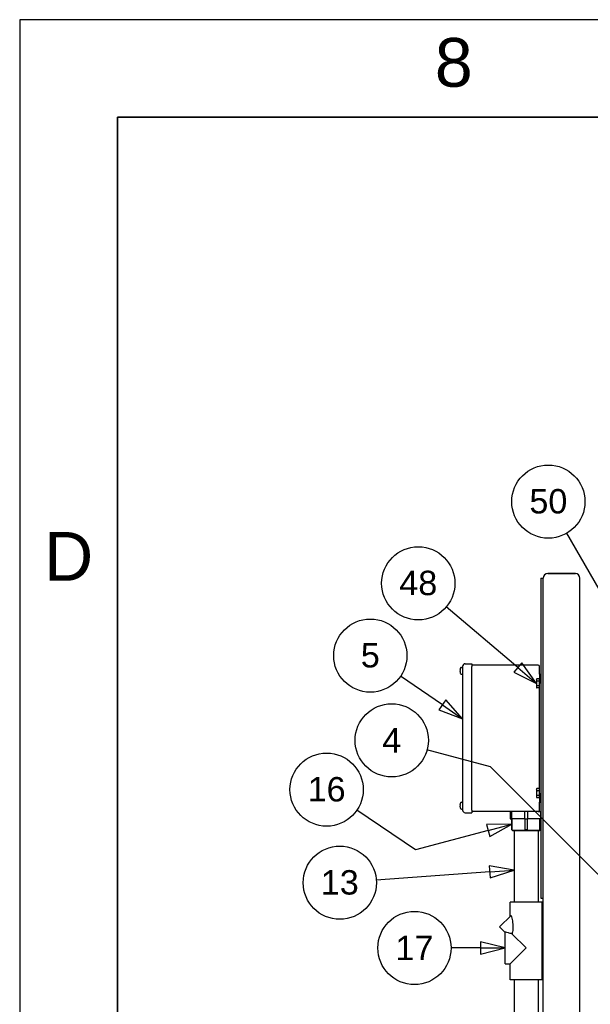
# Paper-space layout 'SHEET_3' of a CAD drawing. Header units: inches. Extents: x 3 to 360, y 8 to 227.
# Tile 33 of 117: x 3 to 34, y 173 to 227. Entities that reach past the tile are written whole.
import ezdxf
from ezdxf.enums import TextEntityAlignment as Align

# ---------------------------------------------------------------- set-up
doc = ezdxf.new("R2010")
doc.units = ezdxf.units.IN
doc.header["$LTSCALE"] = 10.666667
doc.header["$MEASUREMENT"] = 0
doc.layers.get('0').update_dxf_attribs({"lineweight": 25})
doc.layers.get('DEFPOINTS').update_dxf_attribs({"lineweight": 25})
for name, color, linetype, lineweight in [('BORDER', 7, 'Continuous', 25), ('BORDER_TEXT', 7, 'Continuous', 25), ('DIMEN', 7, 'Continuous', 25)]:
    doc.layers.add(name, color=color, linetype=linetype, lineweight=lineweight)
doc.styles.add('Current-ANSI', font='arial.ttf')
doc.styles.add('Text Style153', font='arial.ttf')

# ---------------------------------------------------------------- blocks, each defined once
blk = doc.blocks.new('Borders ProEnergy ANSI-D')
at = {"layer": 'BORDER', "lineweight": 35}
for p, q in [((0.75, 20.75), (33.25, 20.75)), ((0.75, 1.25), (0.75, 20.75))]:
    blk.add_line(p, q, dxfattribs=at)
at = {"layer": 'DEFPOINTS'}
for p, q in [((33.75, 21.25), (0.25, 21.25)), ((0.25, 21.25), (0.25, 0.75))]:
    blk.add_line(p, q, dxfattribs=at)
at = {"layer": 'BORDER_TEXT', "style": 'Text Style153'}
blk.add_text('8', height=0.25, dxfattribs=at).set_placement((2.375, 20.90625))
blk.add_text('D', height=0.25, dxfattribs=at).set_placement((0.5, 18.375), align=Align.CENTER)
blk = doc.blocks.new('Balloon86')
at = {"layer": 'DIMEN', "linetype": 'Continuous', "lineweight": 25}
for p, q in [((2.4139, 17.7387), (2.1989, 17.8858)), ((2.4315, 17.7645), (2.3962, 17.7129)), ((2.517, 17.6681), (2.4315, 17.7645)), ((2.3962, 17.7129), (2.517, 17.6681)), ((2.4139, 17.7387), (2.517, 17.6681))]:
    blk.add_line(p, q, dxfattribs=at)
at = {"layer": 'DIMEN', "linetype": 'Continuous', "lineweight": 25, "flags": 128}
blk.add_lwpolyline([(2.3962, 17.7129), (2.517, 17.6681), (2.4315, 17.7645), (2.3962, 17.7129)], dxfattribs=at)
at = {"layer": 'DIMEN'}
blk.add_circle((2.0448, 17.9913), 0.1875, dxfattribs=at)
blk.add_solid([(2.3962, 17.7129), (2.517, 17.6681), (2.4315, 17.7645), (2.3962, 17.7129)], dxfattribs=at)
at = {"layer": 'DIMEN', "insert": (2.0448, 17.9923), "char_height": 0.125, "attachment_point": 5, "style": 'Current-ANSI'}
blk.add_mtext('5', dxfattribs=at)
blk = doc.blocks.new('Balloon89')
at = {"layer": 'DIMEN', "linetype": 'Continuous', "lineweight": 25}
for p, q in [((2.2769, 16.9956), (1.9758, 17.1998)), ((2.7686, 17.1274), (2.6398, 17.1252)), ((2.6398, 17.1252), (2.656, 17.0648)), ((2.6479, 17.095), (2.7686, 17.1274)), ((2.656, 17.0648), (2.7686, 17.1274)), ((2.6479, 17.095), (2.2769, 16.9956))]:
    blk.add_line(p, q, dxfattribs=at)
at = {"layer": 'DIMEN', "linetype": 'Continuous', "lineweight": 25, "flags": 128}
blk.add_lwpolyline([(2.656, 17.0648), (2.7686, 17.1274), (2.6398, 17.1252), (2.656, 17.0648)], dxfattribs=at)
at = {"layer": 'DIMEN'}
blk.add_circle((1.8212, 17.3046), 0.1875, dxfattribs=at)
blk.add_solid([(2.656, 17.0648), (2.7686, 17.1274), (2.6398, 17.1252), (2.656, 17.0648)], dxfattribs=at)
at = {"layer": 'DIMEN', "insert": (1.8212, 17.3056), "char_height": 0.125, "attachment_point": 5, "style": 'Current-ANSI'}
blk.add_mtext('16', dxfattribs=at)
blk = doc.blocks.new('Balloon90')
at = {"layer": 'DIMEN', "linetype": 'Continuous', "lineweight": 25}
for p, q in [((2.7807, 16.8924), (2.6537, 16.9145)), ((2.6537, 16.9145), (2.6583, 16.8522)), ((2.656, 16.8833), (2.0749, 16.841)), ((2.656, 16.8833), (2.7807, 16.8924)), ((2.6583, 16.8522), (2.7807, 16.8924))]:
    blk.add_line(p, q, dxfattribs=at)
at = {"layer": 'DIMEN', "linetype": 'Continuous', "lineweight": 25, "flags": 128}
blk.add_lwpolyline([(2.6583, 16.8522), (2.7807, 16.8924), (2.6537, 16.9145), (2.6583, 16.8522)], dxfattribs=at)
at = {"layer": 'DIMEN'}
blk.add_circle((1.8886, 16.8275), 0.1875, dxfattribs=at)
blk.add_solid([(2.6583, 16.8522), (2.7807, 16.8924), (2.6537, 16.9145), (2.6583, 16.8522)], dxfattribs=at)
at = {"layer": 'DIMEN', "insert": (1.8886, 16.8285), "char_height": 0.125, "attachment_point": 5, "style": 'Current-ANSI'}
blk.add_mtext('13', dxfattribs=at)
blk = doc.blocks.new('Balloon91')
at = {"layer": 'DIMEN', "linetype": 'Continuous', "lineweight": 25}
for p, q in [((2.7347, 16.4932), (2.6097, 16.5245)), ((2.6097, 16.5245), (2.6097, 16.462)), ((2.6097, 16.4932), (2.4583, 16.4932)), ((2.6097, 16.4932), (2.7347, 16.4932)), ((2.6097, 16.462), (2.7347, 16.4932))]:
    blk.add_line(p, q, dxfattribs=at)
at = {"layer": 'DIMEN', "linetype": 'Continuous', "lineweight": 25, "flags": 128}
blk.add_lwpolyline([(2.6097, 16.462), (2.7347, 16.4932), (2.6097, 16.5245), (2.6097, 16.462)], dxfattribs=at)
at = {"layer": 'DIMEN'}
blk.add_circle((2.2708, 16.4932), 0.1875, dxfattribs=at)
blk.add_solid([(2.6097, 16.462), (2.7347, 16.4932), (2.6097, 16.5245), (2.6097, 16.462)], dxfattribs=at)
at = {"layer": 'DIMEN', "insert": (2.2708, 16.4932), "char_height": 0.125, "attachment_point": 5, "style": 'Current-ANSI'}
blk.add_mtext('17', dxfattribs=at)
blk = doc.blocks.new('Balloon101')
at = {"layer": 'DIMEN', "linetype": 'Continuous', "lineweight": 25}
for p, q in [((2.8001, 17.9298), (2.4335, 18.2405)), ((2.8203, 17.9537), (2.7799, 17.906)), ((2.8001, 17.9298), (2.8955, 17.849)), ((2.8955, 17.849), (2.8203, 17.9537)), ((2.7799, 17.906), (2.8955, 17.849))]:
    blk.add_line(p, q, dxfattribs=at)
at = {"layer": 'DIMEN', "linetype": 'Continuous', "lineweight": 25, "flags": 128}
blk.add_lwpolyline([(2.7799, 17.906), (2.8955, 17.849), (2.8203, 17.9537), (2.7799, 17.906)], dxfattribs=at)
at = {"layer": 'DIMEN'}
blk.add_circle((2.2905, 18.3617), 0.1875, dxfattribs=at)
blk.add_solid([(2.7799, 17.906), (2.8955, 17.849), (2.8203, 17.9537), (2.7799, 17.906)], dxfattribs=at)
at = {"layer": 'DIMEN', "insert": (2.2905, 18.3627), "char_height": 0.125, "attachment_point": 5, "style": 'Current-ANSI'}
blk.add_mtext('48', dxfattribs=at)
blk = doc.blocks.new('Balloon147')
at = {"layer": 'DIMEN', "linetype": 'Continuous', "lineweight": 25}
for p, q in [((3.6624, 17.5577), (3.0502, 18.6181)), ((3.6624, 17.5577), (3.0502, 18.6181)), ((4.1249, 17.5964), (3.6624, 17.5577)), ((4.3072, 17.4431), (4.1249, 17.5964)), ((3.7348, 17.4623), (3.6624, 17.5577)), ((3.7597, 17.4812), (3.7099, 17.4434)), ((3.7348, 17.4623), (3.8104, 17.3627)), ((3.8104, 17.3627), (3.7597, 17.4812)), ((4.3273, 17.4671), (4.2871, 17.4192)), ((4.4029, 17.3627), (4.3273, 17.4671)), ((3.7099, 17.4434), (3.8104, 17.3627)), ((4.2871, 17.4192), (4.4029, 17.3627)), ((4.3072, 17.4431), (4.4029, 17.3627))]:
    blk.add_line(p, q, dxfattribs=at)
at = {"layer": 'DIMEN', "linetype": 'Continuous', "lineweight": 25, "flags": 128}
for points in [[(3.7099, 17.4434), (3.8104, 17.3627), (3.7597, 17.4812), (3.7099, 17.4434)], [(4.2871, 17.4192), (4.4029, 17.3627), (4.3273, 17.4671), (4.2871, 17.4192)]]:
    blk.add_lwpolyline(points, dxfattribs=at)
at = {"layer": 'DIMEN'}
blk.add_circle((2.9564, 18.7805), 0.1875, dxfattribs=at)
for points in [[(3.7099, 17.4434), (3.8104, 17.3627), (3.7597, 17.4812), (3.7099, 17.4434)], [(4.2871, 17.4192), (4.4029, 17.3627), (4.3273, 17.4671), (4.2871, 17.4192)]]:
    blk.add_solid(points, dxfattribs=at)
at = {"layer": 'DIMEN', "insert": (2.9564, 18.7815), "char_height": 0.125, "attachment_point": 5, "style": 'Current-ANSI'}
blk.add_mtext('50', dxfattribs=at)
blk = doc.blocks.new('Balloon149')
at = {"layer": 'DIMEN', "linetype": 'Continuous', "lineweight": 25}
for p, q in [((2.6601, 17.4216), (2.3349, 17.5087)), ((3.2097, 16.872), (2.6601, 17.4216)), ((3.8116, 16.7107), (3.2097, 16.872)), ((3.8197, 16.7409), (3.8036, 16.6805)), ((3.8116, 16.7107), (3.9324, 16.6783)), ((3.9324, 16.6783), (3.8197, 16.7409)), ((3.8036, 16.6805), (3.9324, 16.6783))]:
    blk.add_line(p, q, dxfattribs=at)
at = {"layer": 'DIMEN', "linetype": 'Continuous', "lineweight": 25, "flags": 128}
blk.add_lwpolyline([(3.8036, 16.6805), (3.9324, 16.6783), (3.8197, 16.7409), (3.8036, 16.6805)], dxfattribs=at)
at = {"layer": 'DIMEN'}
blk.add_circle((2.1545, 17.5571), 0.1875, dxfattribs=at)
blk.add_solid([(3.8036, 16.6805), (3.9324, 16.6783), (3.8197, 16.7409), (3.8036, 16.6805)], dxfattribs=at)
at = {"layer": 'DIMEN', "insert": (2.1545, 17.5571), "char_height": 0.125, "attachment_point": 5, "style": 'Current-ANSI'}
blk.add_mtext('4', dxfattribs=at)

psp = doc.layouts.new('SHEET_3')

# ---------------------------------------------------------------- linework, layer by layer
for p, q in [((31.123, 196.14), (31.258, 196.14)), ((31.123, 196.14), (31.123, 178.64)), ((31.258, 154.827), (31.258, 196.14)), ((31.258, 178.64), (31.258, 196.14)), ((33.008, 196.39), (31.508, 196.39)), ((31.508, 196.39), (33.008, 196.39)), ((33.258, 154.827), (33.258, 196.14)), ((26.717, 191.107), (26.717, 191.136)), ((26.792, 191.264), (26.848, 191.264)), ((26.848, 191.315), (26.848, 183.465)), ((26.998, 191.465), (27.348, 191.465)), ((27.348, 191.465), (27.348, 191.315)), ((30.973, 191.39), (27.348, 191.39)), ((27.348, 183.465), (27.348, 191.315)), ((31.048, 190.89), (31.048, 191.315)), ((26.717, 191.018), (26.717, 191.047)), ((26.792, 190.891), (26.848, 190.891)), ((30.885, 190.609), (30.905, 190.643)), ((30.885, 190.609), (30.885, 190.579)), ((30.885, 190.579), (30.885, 190.39)), ((31.032, 190.643), (30.905, 190.643)), ((31.032, 190.643), (31.032, 190.579)), ((31.032, 190.609), (31.048, 190.609)), ((31.032, 190.579), (31.032, 190.516)), ((31.048, 190.89), (31.123, 190.89)), ((31.048, 190.89), (31.048, 190.39)), ((30.885, 190.39), (30.885, 190.2)), ((30.885, 190.2), (30.885, 190.171)), ((30.885, 190.171), (30.905, 190.137)), ((31.032, 190.516), (30.905, 190.516)), ((31.032, 190.263), (30.905, 190.263)), ((31.032, 190.137), (30.905, 190.137)), ((31.032, 190.516), (31.032, 190.39)), ((31.032, 190.39), (31.032, 190.263)), ((31.032, 190.263), (31.032, 190.2)), ((31.032, 190.2), (31.032, 190.137)), ((31.032, 190.171), (31.048, 190.171)), ((31.048, 184.39), (31.048, 190.39)), ((30.885, 184.609), (30.905, 184.643)), ((30.885, 184.609), (30.885, 184.579)), ((31.032, 184.643), (30.905, 184.643)), ((31.032, 184.643), (31.032, 184.579)), ((31.032, 184.609), (31.048, 184.609)), ((30.885, 184.579), (30.885, 184.39)), ((30.885, 184.39), (30.885, 184.2)), ((30.885, 184.2), (30.885, 184.171)), ((30.885, 184.171), (30.905, 184.137)), ((31.032, 184.516), (30.905, 184.516)), ((31.032, 184.263), (30.905, 184.263)), ((31.032, 184.137), (30.905, 184.137)), ((31.032, 184.579), (31.032, 184.516)), ((31.032, 184.516), (31.032, 184.39)), ((31.032, 184.39), (31.032, 184.263)), ((31.032, 184.263), (31.032, 184.2)), ((31.032, 184.2), (31.032, 184.137)), ((31.032, 184.171), (31.048, 184.171)), ((31.048, 184.39), (31.048, 183.89)), ((26.717, 183.732), (26.717, 183.761)), ((26.717, 183.643), (26.717, 183.672)), ((26.792, 183.889), (26.848, 183.889)), ((31.048, 183.89), (31.123, 183.89)), ((31.048, 183.465), (31.048, 183.89)), ((26.792, 183.516), (26.848, 183.516)), ((26.998, 183.315), (27.348, 183.315)), ((27.348, 183.465), (27.348, 183.315)), ((30.973, 183.39), (27.348, 183.39)), ((29.445, 183.39), (29.445, 182.99)), ((29.445, 182.99), (29.536, 182.99)), ((29.529, 182.99), (29.529, 182.394)), ((29.532, 182.394), (29.532, 182.99)), ((29.536, 182.99), (29.536, 183.39)), ((30.23, 182.99), (29.536, 182.99)), ((29.564, 182.363), (29.564, 182.99)), ((30.23, 183.39), (30.23, 182.99)), ((30.23, 182.99), (30.411, 182.99)), ((30.252, 182.99), (30.252, 182.394)), ((30.389, 182.394), (30.389, 182.99)), ((30.411, 182.99), (30.411, 183.39)), ((31.105, 182.99), (30.411, 182.99)), ((30.973, 183.39), (31.105, 183.39)), ((31.077, 182.363), (31.077, 182.99)), ((31.105, 183.39), (31.123, 183.39)), ((31.105, 183.39), (31.105, 182.99)), ((31.105, 182.99), (31.123, 182.99)), ((31.109, 182.99), (31.109, 182.394)), ((31.112, 182.99), (31.112, 182.394)), ((29.529, 182.394), (29.532, 182.394)), ((29.58, 182.343), (29.529, 182.394)), ((29.564, 182.363), (30.252, 182.363)), ((29.58, 182.343), (31.06, 182.343)), ((29.661, 182.343), (29.66, 182.342)), ((29.66, 182.342), (30.98, 182.342)), ((29.66, 182.342), (29.66, 178.432)), ((30.252, 182.394), (30.389, 182.394)), ((30.389, 182.363), (31.077, 182.363)), ((30.98, 182.343), (30.98, 182.342)), ((30.98, 182.342), (30.98, 178.432)), ((31.06, 182.343), (31.112, 182.394)), ((31.109, 182.394), (31.112, 182.394)), ((31.195, 178.432), (29.445, 178.432)), ((29.445, 177.649), (29.445, 178.432)), ((31.123, 178.64), (31.258, 178.64)), ((31.195, 174.182), (31.195, 178.432)), ((29.502, 177.706), (28.871, 177.075)), ((29.17, 176.775), (28.871, 177.075)), ((29.17, 175.057), (29.17, 176.798)), ((30.32, 175.932), (29.549, 176.704)), ((29.445, 175.057), (30.32, 175.932)), ((29.17, 175.057), (29.445, 175.057)), ((29.445, 174.182), (29.445, 175.057)), ((31.195, 174.182), (29.445, 174.182)), ((29.66, 174.182), (29.66, 156.151)), ((30.98, 174.182), (30.98, 156.151))]:
    psp.add_line(p, q)
for centre, radius, start, end in [((31.508, 196.14), 0.25, 90, 180), ((31.508, 196.14), 0.25, 90, 180), ((33.008, 196.14), 0.25, 0, 90), ((33.008, 196.14), 0.25, 0, 90), ((26.903, 191.144), 0.186, 151.9579, 161.0596), ((26.792, 191.203), 0.061, 90, 151.9579), ((26.998, 191.315), 0.15, 90, 180), ((30.973, 191.315), 0.075, 0, 90), ((26.903, 191.011), 0.186, 198.9404, 208.0421), ((26.792, 190.952), 0.061, 208.0421, 270), ((26.903, 183.769), 0.186, 151.9579, 161.0596), ((26.903, 183.636), 0.186, 198.9404, 208.0421), ((26.792, 183.828), 0.061, 90, 151.9579), ((26.792, 183.577), 0.061, 208.0421, 270), ((26.998, 183.465), 0.15, 180, 270), ((30.973, 183.465), 0.075, 270, 0)]:
    psp.add_arc(centre, radius, start, end)
for points, knots in [([(26.728, 191.203), (26.725, 191.194), (26.722, 191.185), (26.718, 191.162), (26.717, 191.149), (26.717, 191.136)], [-0.3031973, -0.3031973, -0.3031973, -0.3031973, -0.2356694, -0.2356694, -0.1417473, -0.1417473, -0.1417473, -0.1417473]), ([(26.717, 191.107), (26.717, 191.107), (26.718, 191.107), (26.722, 191.107), (26.725, 191.107), (26.728, 191.107)], [0.1417473, 0.1417473, 0.1417473, 0.1417473, 0.2356694, 0.2356694, 0.3031973, 0.3031973, 0.3031973, 0.3031973]), ([(26.728, 191.107), (26.727, 191.097), (26.727, 191.087), (26.727, 191.077), (26.727, 191.067), (26.727, 191.057), (26.728, 191.047)], [-0.073398, -0.073398, -0.073398, -0.073398, 0, 0, 0, 0.073398, 0.073398, 0.073398, 0.073398]), ([(26.728, 191.047), (26.725, 191.047), (26.722, 191.047), (26.718, 191.047), (26.717, 191.047), (26.717, 191.047)], [-0.3031973, -0.3031973, -0.3031973, -0.3031973, -0.2356694, -0.2356694, -0.1417473, -0.1417473, -0.1417473, -0.1417473]), ([(26.717, 191.018), (26.717, 191.005), (26.718, 190.992), (26.722, 190.969), (26.725, 190.96), (26.728, 190.951)], [0.1417473, 0.1417473, 0.1417473, 0.1417473, 0.2356694, 0.2356694, 0.3031973, 0.3031973, 0.3031973, 0.3031973]), ([(26.728, 183.828), (26.725, 183.819), (26.722, 183.81), (26.718, 183.787), (26.717, 183.774), (26.717, 183.761)], [-0.3031973, -0.3031973, -0.3031973, -0.3031973, -0.2356694, -0.2356694, -0.1417473, -0.1417473, -0.1417473, -0.1417473]), ([(26.717, 183.732), (26.717, 183.732), (26.718, 183.732), (26.722, 183.732), (26.725, 183.732), (26.728, 183.732)], [0.1417473, 0.1417473, 0.1417473, 0.1417473, 0.2356694, 0.2356694, 0.3031973, 0.3031973, 0.3031973, 0.3031973]), ([(26.728, 183.672), (26.725, 183.672), (26.722, 183.672), (26.718, 183.672), (26.717, 183.672), (26.717, 183.672)], [-0.3031973, -0.3031973, -0.3031973, -0.3031973, -0.2356694, -0.2356694, -0.1417473, -0.1417473, -0.1417473, -0.1417473]), ([(26.717, 183.643), (26.717, 183.63), (26.718, 183.617), (26.722, 183.594), (26.725, 183.585), (26.728, 183.576)], [0.1417473, 0.1417473, 0.1417473, 0.1417473, 0.2356694, 0.2356694, 0.3031973, 0.3031973, 0.3031973, 0.3031973]), ([(26.728, 183.732), (26.727, 183.722), (26.727, 183.712), (26.727, 183.702), (26.727, 183.692), (26.727, 183.682), (26.728, 183.672)], [-0.073398, -0.073398, -0.073398, -0.073398, 0, 0, 0, 0.073398, 0.073398, 0.073398, 0.073398]), ([(29.502, 177.706), (29.525, 177.618), (29.549, 177.513), (29.588, 177.287), (29.602, 177.165), (29.602, 177.05), (29.602, 177.012), (29.601, 176.973), (29.594, 176.894), (29.588, 176.854), (29.572, 176.78), (29.562, 176.744), (29.551, 176.709), (29.55, 176.707), (29.549, 176.704)], [-1.696163, -1.696163, -1.696163, -1.696163, -0.872749, -0.872749, 0, 0, 0, 0.290359, 0.290359, 0.580718, 0.580718, 0.871077, 0.871077, 0.895466, 0.895466, 0.895466, 0.895466]), ([(29.549, 176.704), (29.479, 176.718), (29.414, 176.734), (29.301, 176.762), (29.246, 176.777), (29.192, 176.792), (29.18, 176.795), (29.17, 176.798)], [1.127638, 1.127638, 1.127638, 1.127638, 1.669367, 1.669367, 2.174042, 2.174042, 2.339277, 2.339277, 2.339277, 2.339277])]:
    psp.add_open_spline(points, degree=3, knots=knots)
for points in [[(26.727, 191.204), (26.727, 191.204), (26.727, 191.204), (26.728, 191.203)], [(26.728, 190.951), (26.727, 190.95), (26.727, 190.95), (26.727, 190.95)], [(26.727, 183.829), (26.727, 183.829), (26.727, 183.829), (26.728, 183.828)], [(26.728, 183.576), (26.727, 183.575), (26.727, 183.575), (26.727, 183.575)]]:
    psp.add_open_spline(points, degree=3)
for points, weights in [([(30.905, 190.643), (30.885, 190.609), (30.885, 190.579)], [1, 1.0379548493, 1]), ([(30.885, 190.579), (30.885, 190.55), (30.905, 190.516)], [1, 1.0379548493, 1]), ([(30.905, 190.516), (30.885, 190.448), (30.885, 190.39)], [1, 1.0379548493, 1]), ([(30.885, 190.39), (30.885, 190.331), (30.905, 190.263)], [1, 1.0379548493, 1]), ([(30.905, 190.263), (30.885, 190.229), (30.885, 190.2)], [1, 1.0379548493, 1]), ([(30.885, 190.2), (30.885, 190.171), (30.905, 190.137)], [1, 1.0379548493, 1]), ([(30.905, 184.643), (30.885, 184.609), (30.885, 184.579)], [1, 1.0379548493, 1]), ([(30.885, 184.579), (30.885, 184.55), (30.905, 184.516)], [1, 1.0379548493, 1]), ([(30.905, 184.516), (30.885, 184.448), (30.885, 184.39)], [1, 1.0379548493, 1]), ([(30.885, 184.39), (30.885, 184.331), (30.905, 184.263)], [1, 1.0379548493, 1]), ([(30.905, 184.263), (30.885, 184.229), (30.885, 184.2)], [1, 1.0379548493, 1]), ([(30.885, 184.2), (30.885, 184.171), (30.905, 184.137)], [1, 1.0379548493, 1]), ([(29.564, 182.363), (29.548, 182.378), (29.532, 182.394)], [1.00027085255, 1.00034000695, 1]), ([(30.252, 182.394), (30.252, 182.378), (30.252, 182.363)], [1, 1.00034000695, 1.00027085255]), ([(30.389, 182.363), (30.389, 182.378), (30.389, 182.394)], [1.00027085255, 1.00034000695, 1]), ([(31.109, 182.394), (31.093, 182.378), (31.077, 182.363)], [1, 1.00034000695, 1.00027085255])]:
    psp.add_rational_spline(points, weights, degree=2)

# ---------------------------------------------------------------- block references
at = {"xscale": 10.66666666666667, "yscale": 10.66666666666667, "zscale": 10.66666666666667}
psp.add_blockref('Borders ProEnergy ANSI-D', (0, 0), dxfattribs=at)
at = {"layer": 'DIMEN', "xscale": 10.66666666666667, "yscale": 10.66666666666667, "zscale": 10.66666666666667}
for name in ['Balloon147', 'Balloon101', 'Balloon86', 'Balloon149', 'Balloon89', 'Balloon90', 'Balloon91']:
    psp.add_blockref(name, (0, 0), dxfattribs=at)

doc.saveas('drawing.dxf')
